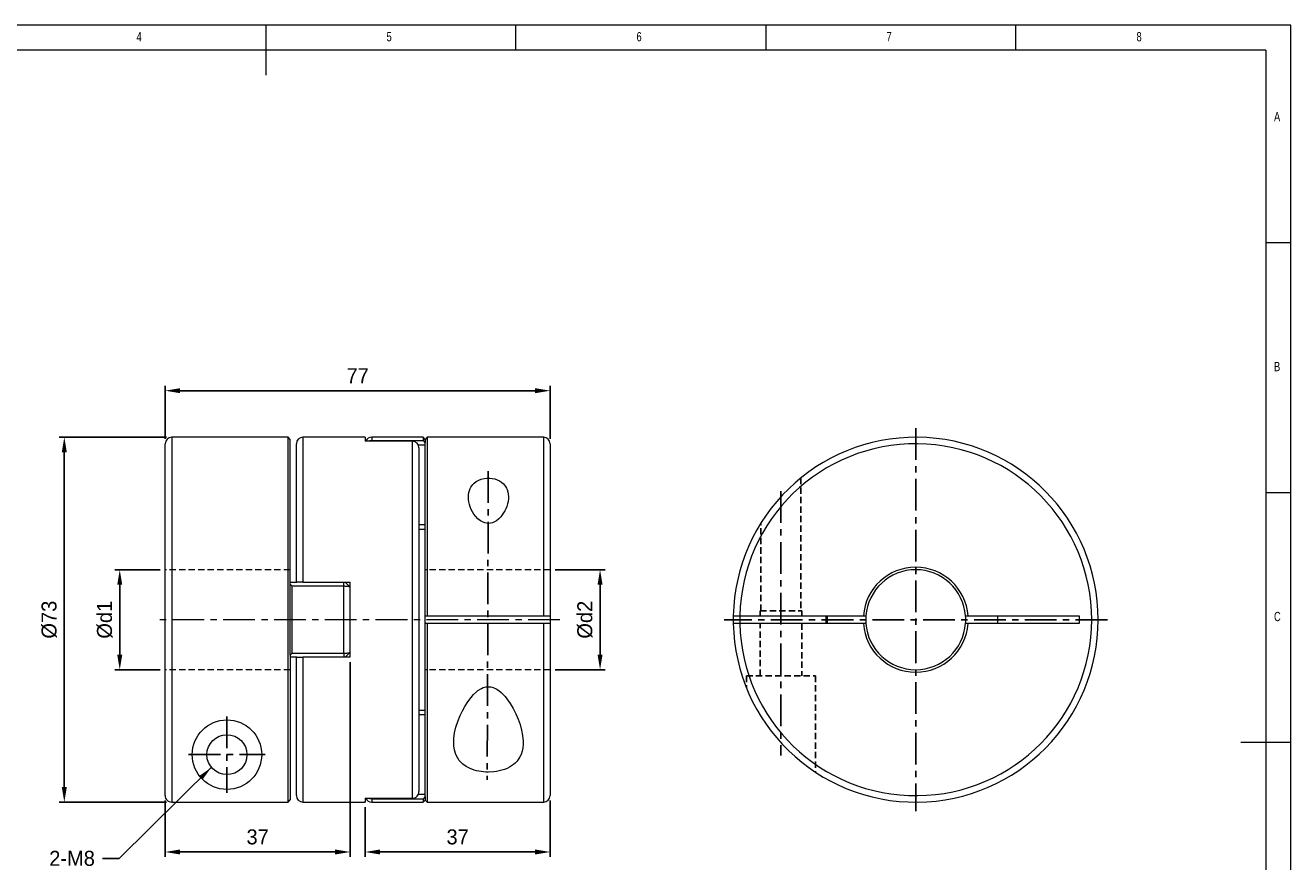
# Model space of a CAD drawing. Header units: millimetres. Extents: x 5 to 415, y 5 to 292.
# Tile 3 of 3: x 162 to 415, y 125 to 292. Entities that reach past the tile are written whole.
import ezdxf

# ---------------------------------------------------------------- set-up
doc = ezdxf.new("R2010")
doc.units = ezdxf.units.MM
doc.header["$PDSIZE"] = -1
for name, pattern in [('CENTER', [10.16, 6.35, -1.27, 1.27, -1.27]), ('DASHED', [0.75, 0.5, -0.25]), ('HIDDEN', [1.905, 1.27, -0.635])]:
    doc.linetypes.add(name, pattern=pattern)
doc.layers.add('CT', color=1, linetype='CENTER')
doc.layers.add('HD', color=4, linetype='DASHED')
doc.styles.add('SLDTEXTSTYLE0', font='TXT', dxfattribs={"width": 0.75})
doc.dimstyles.new('ISO-25', dxfattribs={"dimtxt": 2.5, "dimasz": 2.5, "dimexe": 1.25, "dimexo": 0.625, "dimtad": 1, "dimtxsty": 'Standard', "dimcen": 2.5, "dimadec": 0, "dimazin": 0, "dimtfac": 1, "dimtmove": 0, "dimatfit": 3, "dimfxl": 0, "dimarcsym": 0})

# ---------------------------------------------------------------- blocks, each defined once
blk = doc.blocks.new('*D4')
at = {"color": 1, "lineweight": -2}
for p, q in [((189.89, 209.28), (189.89, 219.9)), ((192.89, 218.9), (263.89, 218.9)), ((266.89, 209.28), (266.89, 219.9))]:
    blk.add_line(p, q, dxfattribs=at)
at = {"color": 1}
for points in [[(192.89, 219.4), (192.89, 218.4), (189.89, 218.9)], [(263.89, 219.4), (263.89, 218.4), (266.89, 218.9)]]:
    blk.add_solid(points, dxfattribs=at)
at = {"layer": 'Defpoints', "color": 0}
for p in [(266.89, 218.9), (189.89, 208.28), (266.89, 208.28)]:
    blk.add_point(p, dxfattribs=at)
at = {"color": 0, "insert": (228.39, 221.9), "char_height": 3, "attachment_point": 5}
blk.add_mtext('77', dxfattribs=at)
blk = doc.blocks.new('*D5')
at = {"color": 1, "lineweight": -2}
for p, q in [((190.19, 209.58), (168.72, 209.58)), ((169.72, 206.58), (169.72, 139.59)), ((190.19, 136.59), (168.72, 136.59))]:
    blk.add_line(p, q, dxfattribs=at)
at = {"color": 1}
for points in [[(169.22, 206.58), (170.22, 206.58), (169.72, 209.58)], [(169.22, 139.59), (170.22, 139.59), (169.72, 136.59)]]:
    blk.add_solid(points, dxfattribs=at)
at = {"layer": 'Defpoints', "color": 0}
for p in [(191.19, 209.58), (169.72, 136.59), (191.19, 136.59)]:
    blk.add_point(p, dxfattribs=at)
at = {"color": 0, "insert": (166.72, 173.09), "char_height": 3, "attachment_point": 5, "rotation": 90}
blk.add_mtext('%%C73', dxfattribs=at)
blk = doc.blocks.new('*D6')
at = {"color": 1, "lineweight": -2}
for p, q in [((226.89, 164.58), (226.89, 125.61)), ((189.89, 136.89), (189.89, 125.61)), ((192.89, 126.61), (223.89, 126.61))]:
    blk.add_line(p, q, dxfattribs=at)
at = {"color": 1}
for points in [[(192.89, 127.11), (192.89, 126.11), (189.89, 126.61)], [(223.89, 127.11), (223.89, 126.11), (226.89, 126.61)]]:
    blk.add_solid(points, dxfattribs=at)
at = {"layer": 'Defpoints', "color": 0}
for p in [(226.89, 165.58), (189.89, 137.89), (226.89, 126.61)]:
    blk.add_point(p, dxfattribs=at)
at = {"color": 0, "insert": (208.39, 129.61), "char_height": 3, "attachment_point": 5}
blk.add_mtext('37', dxfattribs=at)
blk = doc.blocks.new('*D7')
at = {"color": 1, "lineweight": -2}
for p, q in [((266.89, 136.88), (266.89, 125.61)), ((229.89, 135.58), (229.89, 125.61)), ((232.89, 126.61), (263.89, 126.61))]:
    blk.add_line(p, q, dxfattribs=at)
at = {"color": 1}
for points in [[(232.89, 127.11), (232.89, 126.11), (229.89, 126.61)], [(263.89, 127.11), (263.89, 126.11), (266.89, 126.61)]]:
    blk.add_solid(points, dxfattribs=at)
at = {"layer": 'Defpoints', "color": 0}
for p in [(266.89, 137.88), (229.89, 136.58), (266.89, 126.61)]:
    blk.add_point(p, dxfattribs=at)
at = {"color": 0, "insert": (248.39, 129.61), "char_height": 3, "attachment_point": 5}
blk.add_mtext('37', dxfattribs=at)
blk = doc.blocks.new('*D8')
at = {"color": 1, "lineweight": -2}
for p, q in [((188.89, 183.08), (179.81, 183.08)), ((180.81, 180.08), (180.81, 166.08)), ((188.89, 163.08), (179.81, 163.08))]:
    blk.add_line(p, q, dxfattribs=at)
at = {"color": 1}
for points in [[(180.31, 180.08), (181.31, 180.08), (180.81, 183.08)], [(180.31, 166.08), (181.31, 166.08), (180.81, 163.08)]]:
    blk.add_solid(points, dxfattribs=at)
at = {"layer": 'Defpoints', "color": 0}
for p in [(189.89, 183.08), (180.81, 163.08), (189.89, 163.08)]:
    blk.add_point(p, dxfattribs=at)
at = {"color": 0, "insert": (177.81, 173.08), "char_height": 3, "attachment_point": 5, "rotation": 90}
blk.add_mtext('%%Cd1', dxfattribs=at)
blk = doc.blocks.new('*D9')
at = {"color": 1, "lineweight": -2}
for p, q in [((267.89, 183.08), (277.87, 183.08)), ((276.87, 180.08), (276.87, 166.08)), ((267.89, 163.08), (277.87, 163.08))]:
    blk.add_line(p, q, dxfattribs=at)
at = {"color": 1}
for points in [[(276.37, 180.08), (277.37, 180.08), (276.87, 183.08)], [(276.37, 166.08), (277.37, 166.08), (276.87, 163.08)]]:
    blk.add_solid(points, dxfattribs=at)
at = {"layer": 'Defpoints', "color": 0}
for p in [(266.89, 183.08), (266.89, 163.08), (276.87, 163.08)]:
    blk.add_point(p, dxfattribs=at)
at = {"color": 0, "insert": (273.87, 173.08), "char_height": 3, "attachment_point": 5, "rotation": 90}
blk.add_mtext('%%Cd2', dxfattribs=at)

msp = doc.modelspace()

# ---------------------------------------------------------------- linework, layer by layer
at = {"color": 7, "linetype": 'Continuous', "lineweight": 0}
for p, q in [((415, 292), (5, 292)), ((210, 292), (210, 282)), ((260, 287), (260, 292)), ((310, 292), (310, 287)), ((360, 287), (360, 292)), ((415, 5), (415, 292)), ((410, 287), (10, 287)), ((410, 287), (410, 60.25)), ((415, 248.5), (410, 248.5)), ((410, 198.5), (415, 198.5)), ((415, 148.5), (405, 148.5))]:
    msp.add_line(p, q, dxfattribs=at)
at = {"color": 1, "linetype": 'CENTER'}
for p, q in [((340.008, 211.4063), (340.008, 134.7563)), ((254.5195, 202.8308), (254.3093, 141.0626)), ((378.333, 173.0813), (301.683, 173.0813)), ((202.2446, 153.7437), (202.2446, 138.419)), ((194.5822, 146.0813), (209.9069, 146.0813))]:
    msp.add_line(p, q, dxfattribs=at)
at = {"color": 7, "linetype": 'Continuous', "lineweight": 15}
for p, q in [((189.8946, 137.8893), (189.8946, 208.2813)), ((214.4703, 209.5813), (191.1946, 209.5813)), ((191.1946, 209.5813), (191.1946, 136.589)), ((214.8946, 209.1571), (214.4703, 209.5813)), ((214.4703, 136.589), (214.4703, 209.5813)), ((214.8946, 180.1924), (214.8946, 209.1571)), ((216.1446, 180.5813), (216.1446, 208.2813)), ((229.8946, 209.5813), (217.4446, 209.5813)), ((217.4446, 209.5813), (217.4446, 180.5813)), ((229.8946, 209.5813), (229.8946, 208.8025)), ((239.3446, 208.8025), (229.8946, 208.8025)), ((241.4703, 209.5813), (231.1946, 209.5813)), ((231.1946, 209.5813), (231.1946, 208.9646)), ((231.1946, 208.9646), (241.4703, 208.9643)), ((239.3446, 137.3602), (239.3446, 208.9644)), ((241.8946, 207.9812), (240.546, 207.9812)), ((241.8946, 209.1571), (241.4703, 209.5813)), ((241.4703, 209.5813), (241.4703, 208.9643)), ((241.4703, 208.9643), (241.8946, 208.4493)), ((242.3188, 209.5813), (241.8946, 209.1571)), ((241.8946, 209.1571), (241.8946, 208.4493)), ((241.8946, 173.8313), (241.8946, 208.4493)), ((265.5946, 209.5813), (242.3188, 209.5813)), ((242.3188, 209.5813), (242.3188, 173.8313)), ((265.5946, 173.8313), (265.5946, 209.5813)), ((266.8946, 208.2813), (266.8946, 173.8313)), ((189.8946, 184.3564), (189.8946, 205.7695)), ((240.6446, 207.4731), (240.6446, 138.6896)), ((216.1446, 180.5813), (216.1446, 191.0813)), ((240.6446, 192.1013), (241.8946, 192.1013)), ((241.8946, 191.1551), (240.6446, 191.1551)), ((189.8946, 161.8063), (189.8946, 184.3564)), ((266.8946, 184.3813), (266.8946, 173.8313)), ((214.8946, 180.5813), (216.2432, 180.5813)), ((214.8946, 165.9703), (214.8946, 180.1924)), ((215.3188, 179.7644), (214.8946, 180.1924)), ((215.3188, 166.3982), (215.3188, 179.7644)), ((225.5946, 179.7644), (215.3188, 179.7644)), ((217.4446, 180.5813), (216.1446, 180.5813)), ((217.4446, 180.5813), (226.8946, 180.5813)), ((225.5946, 166.3982), (225.5946, 179.7626)), ((226.8536, 179.6289), (225.889, 180.5813)), ((226.0386, 180.4373), (225.8892, 180.5813)), ((226.8946, 165.5813), (226.8946, 180.5813)), ((241.8946, 173.8313), (242.3188, 173.8313)), ((241.8946, 172.3313), (241.8946, 173.8313)), ((241.8946, 137.7134), (241.8946, 172.3313)), ((242.3188, 172.3313), (241.8946, 172.3313)), ((242.3188, 173.8313), (265.5946, 173.8313)), ((242.3188, 172.3313), (242.3188, 136.5813)), ((265.5946, 172.3313), (242.3188, 172.3313)), ((265.5946, 173.8313), (266.8946, 173.8313)), ((266.8946, 172.3313), (265.5946, 172.3313)), ((265.5946, 136.5813), (265.5946, 172.3313)), ((266.8946, 173.8313), (266.8946, 172.3313)), ((266.8946, 172.3313), (266.8946, 137.8813)), ((266.8946, 172.3313), (266.8946, 161.7813)), ((303.5157, 173.8313), (304.816, 173.8313)), ((304.816, 172.3313), (303.5157, 172.3313)), ((304.816, 173.8313), (328.7329, 173.8313)), ((328.7329, 172.3313), (304.816, 172.3313)), ((328.7329, 173.8313), (330.0361, 173.8313)), ((330.0361, 172.3313), (328.7329, 172.3313)), ((349.9798, 173.8313), (351.2831, 173.8313)), ((351.2831, 172.3313), (349.9798, 172.3313)), ((351.2831, 173.8313), (372.6961, 173.8313)), ((372.6961, 172.3313), (351.2831, 172.3313)), ((356.4332, 172.3313), (356.4332, 173.8313)), ((372.6961, 173.8313), (372.6961, 172.3313)), ((214.8946, 165.9703), (215.3188, 166.3982)), ((214.8946, 165.9703), (214.8946, 137.0134)), ((216.2432, 165.5813), (214.8946, 165.5813)), ((215.3188, 166.3982), (225.5946, 166.3982)), ((216.1446, 137.8813), (216.1446, 165.5813)), ((216.1446, 155.0813), (216.1446, 165.5813)), ((216.254, 165.5813), (217.4446, 165.5813)), ((226.8946, 165.5813), (217.4446, 165.5813)), ((217.4446, 165.5813), (217.4446, 136.5813)), ((225.889, 165.5813), (226.8535, 166.5337)), ((225.8892, 165.5813), (226.0375, 165.7243)), ((189.8946, 137.8893), (189.8946, 161.8063)), ((240.6446, 155.0076), (241.8946, 155.0076)), ((241.8946, 154.0614), (240.6446, 154.0614)), ((214.4703, 136.589), (214.8946, 137.0134)), ((229.8946, 137.3602), (239.3446, 137.3602)), ((229.8946, 137.3602), (229.8946, 136.5813)), ((241.4703, 137.1984), (231.1946, 137.1984)), ((231.1946, 137.1984), (231.1946, 136.5813)), ((240.546, 138.1815), (241.8946, 138.1815)), ((241.8946, 137.7134), (241.4703, 137.1984)), ((241.4703, 137.1984), (241.4703, 136.5813)), ((241.4703, 136.5813), (241.8946, 137.0056)), ((241.8946, 137.7134), (241.8946, 137.0056)), ((241.8946, 137.0056), (242.3188, 136.5813)), ((191.1946, 136.589), (214.4703, 136.589)), ((217.4446, 136.5813), (229.8946, 136.5813)), ((231.1946, 136.5813), (241.4703, 136.5813)), ((242.3188, 136.5813), (265.5946, 136.5813))]:
    msp.add_line(p, q, dxfattribs=at)
at = {"color": 5, "linetype": 'HIDDEN', "lineweight": 15}
for p, q in [((214.8946, 183.0813), (189.8946, 183.0813)), ((266.8946, 183.0813), (241.8946, 183.0813)), ((214.8946, 163.0813), (189.8946, 163.0813)), ((266.8946, 163.0813), (241.8946, 163.0813))]:
    msp.add_line(p, q, dxfattribs=at)
at = {"color": 1, "linetype": 'CENTER', "lineweight": 15}
msp.add_line((268.8196, 173.0813), (187.9696, 173.0813), dxfattribs=at)
at = {"color": 5, "linetype": 'HIDDEN'}
msp.add_line((306.1489, 161.8623), (306.1489, 159.4499), dxfattribs=at)
at = {"color": 7, "linetype": 'Continuous', "lineweight": 15, "flags": 128}
for points in [[(254.5446, 192.3492), (254.1695, 192.3775), (253.7943, 192.4629), (253.3683, 192.6309), (252.9687, 192.8602), (252.6914, 193.063), (252.434, 193.2858), (251.9708, 193.7822), (251.646, 194.2191), (251.365, 194.6754), (251.1228, 195.1515), (250.9223, 195.6367), (250.7601, 196.1382), (250.6419, 196.6425), (250.5686, 197.1522), (250.5446, 197.6591), (250.5661, 198.09), (250.6295, 198.5145), (250.74, 198.9352), (250.9017, 199.3441), (251.0484, 199.6223), (251.2245, 199.8908), (251.4345, 200.1508), (251.6783, 200.3967), (252.1134, 200.7343), (252.3655, 200.8866), (252.6391, 201.0241), (253.1248, 201.2096), (253.6664, 201.3435), (254.2219, 201.4124), (254.8074, 201.416), (255.3214, 201.361), (255.828, 201.2501), (256.2987, 201.0893), (256.7369, 200.8792), (257.1644, 200.6011), (257.5364, 200.2764), (257.774, 200.0096), (257.978, 199.7245), (258.1511, 199.419), (258.2912, 199.0995), (258.4264, 198.6631), (258.5098, 198.2092), (258.5437, 197.7345), (258.5289, 197.2485), (258.4681, 196.7587), (258.3625, 196.2632), (258.2107, 195.7596), (258.0133, 195.2559), (257.8148, 194.8429), (257.5826, 194.4349), (257.3112, 194.0313), (256.9984, 193.6408), (256.6092, 193.2435), (256.1541, 192.8828), (255.7715, 192.656), (255.3416, 192.4776), (254.9566, 192.3834), (254.5446, 192.3492)], [(254.5446, 159.6781), (255.0307, 159.635), (255.5169, 159.5062), (256.0896, 159.2456), (256.6257, 158.8969), (257.0684, 158.5335), (257.8661, 157.7088), (258.2267, 157.2635), (258.9054, 156.2963), (259.5012, 155.2926), (260.0279, 154.2553), (260.4805, 153.2073), (260.8751, 152.1019), (261.1814, 150.9997), (261.3923, 149.893), (261.4899, 148.8033), (261.4844, 148.1124), (261.4182, 147.4364), (261.2832, 146.7714), (261.072, 146.1291), (260.8576, 145.6633), (260.2673, 144.7855), (259.883, 144.3802), (259.5416, 144.0856), (258.738, 143.5548), (258.2745, 143.3234), (257.7935, 143.1268), (256.7222, 142.8143), (256.1369, 142.7037), (255.6334, 142.638), (254.5838, 142.5815), (254.0452, 142.5932), (253.5652, 142.6271), (252.6124, 142.7633), (252.1464, 142.8663), (251.7055, 142.9887), (250.8686, 143.2993), (250.4777, 143.487), (250.0929, 143.705), (249.4008, 144.206), (249.0961, 144.4871), (248.726, 144.9024), (248.1472, 145.8319), (247.9377, 146.3406), (247.7424, 147.0389), (247.6299, 147.7721), (247.5946, 148.5457), (247.6328, 149.3446), (247.7883, 150.4407), (248.0541, 151.5668), (248.4281, 152.7308), (248.9028, 153.9081), (249.3399, 154.8242), (249.8395, 155.7359), (250.4138, 156.6438), (251.071, 157.5267), (251.5783, 158.1032), (252.1461, 158.6433), (252.4524, 158.8886), (253.1341, 159.3174), (253.5152, 159.4855), (254.0106, 159.6262), (254.5446, 159.6781)]]:
    msp.add_lwpolyline(points, dxfattribs=at)
at = {"color": 7, "linetype": 'Continuous', "lineweight": 15}
for radius in [6.95, 4]:
    msp.add_circle((202.2446, 146.0813), radius, dxfattribs=at)
for centre, radius, start, end in [((191.1946, 208.2813), 1.3, 90, 180), ((217.4446, 208.2813), 1.3, 90, 180), ((231.1946, 208.2813), 1.3, 90, 156.366884), ((239.328, 207.486), 1.3166, 359.437352, 89.280214), ((265.5946, 208.2813), 1.3, 0, 90), ((340.008, 173.0813), 36.5, 181.177393, 178.822607), ((340.008, 173.0813), 35.2, 181.220883, 178.779117), ((340.008, 173.0813), 10.5, 4.301222, 175.698778), ((340.008, 173.0813), 10, 4.301222, 175.698778), ((340.008, 173.0813), 36.5, 178.822607, 181.177393), ((340.008, 173.0813), 35.2, 178.810815, 181.246298), ((340.008, 173.0813), 18, 177.611985, 182.388015), ((340.008, 173.0813), 17.7, 177.571486, 182.428514), ((340.008, 173.0813), 10.5, 184.301222, 355.698778), ((340.008, 173.0813), 10, 175.698778, 184.301222), ((340.008, 173.0813), 10, 184.301222, 355.698778), ((340.008, 173.0813), 10, 355.698778, 4.301222), ((191.1947, 137.8892), 1.3001, 179.992772, 269.994682), ((217.4446, 137.8813), 1.3, 180, 270), ((231.1946, 137.8813), 1.3, 203.633116, 270), ((239.3321, 138.6727), 1.3126, 270.54489, 0.737544), ((265.5946, 137.8813), 1.3, 270, 360)]:
    msp.add_arc(centre, radius, start, end, dxfattribs=at)
for points, knots in [([(230.6096, 208.8025), (230.671, 208.8398), (230.8478, 208.9472), (231.0576, 208.9576), (231.1946, 208.9643)], [0, 0, 0, 0, 0.34725066, 1, 1, 1, 1]), ([(226.8485, 179.6291), (226.8199, 179.6418), (226.7623, 179.6674), (226.6057, 179.7003), (226.3638, 179.7338), (226.0211, 179.7596), (225.7289, 179.7629), (225.5946, 179.7644)], [0, 0, 0, 0, 0.16405708, 0.32996206, 0.48536366, 0.76347877, 1, 1, 1, 1]), ([(225.5946, 166.3982), (225.7288, 166.3998), (226.021, 166.4031), (226.3636, 166.4289), (226.6055, 166.4624), (226.7621, 166.4952), (226.8196, 166.5207), (226.8482, 166.5334)], [0, 0, 0, 0, 0.23655456, 0.51478726, 0.67027961, 0.83629652, 1, 1, 1, 1]), ([(231.1946, 137.1984), (231.0577, 137.2051), (230.8479, 137.2154), (230.6711, 137.3229), (230.6096, 137.3602)], [0, 0, 0, 0, 0.65248825, 1, 1, 1, 1])]:
    msp.add_open_spline(points, degree=3, knots=knots, dxfattribs=at)
for points in [[(231.1946, 208.9643), (231.1946, 208.8025)], [(225.5946, 179.7644), (225.5946, 180.5813)], [(225.5946, 166.3982), (225.5946, 165.5813)], [(231.1946, 137.1984), (231.1946, 137.3602)]]:
    msp.add_open_spline(points, degree=1, dxfattribs=at)
at = {"layer": 'CT'}
msp.add_line((313.0489, 198.7868), (313.0489, 145.9379), dxfattribs=at)
at = {"layer": 'HD', "color": 5, "linetype": 'HIDDEN'}
for p, q in [((317.0489, 201.4562), (317.0489, 174.8623)), ((309.0489, 174.8623), (309.0489, 192.4149)), ((308.8989, 174.8623), (317.1989, 174.8623)), ((308.8989, 173.8313), (308.8989, 174.8623)), ((317.1989, 174.8623), (317.1989, 173.8313)), ((308.8989, 161.8623), (308.8989, 172.3313)), ((317.1989, 172.3313), (317.1989, 161.8623)), ((306.1489, 161.8623), (319.9489, 161.8623)), ((319.9489, 161.8623), (319.9489, 142.5873))]:
    msp.add_line(p, q, dxfattribs=at)

# ---------------------------------------------------------------- texts
at = {"color": 7, "linetype": 'Continuous', "lineweight": 0, "char_height": 1.8521, "attachment_point": 1, "style": 'SLDTEXTSTYLE0'}
for s, insert in [('4', (184.1667, 290.6463)), ('5', (234.1667, 290.6463)), ('6', (284.1667, 290.6463)), ('7', (334.1667, 290.6463)), ('8', (384.1667, 290.6463)), ('A', (411.6667, 274.6463)), ('B', (411.6667, 224.6463)), ('C', (411.6667, 174.6463))]:
    msp.add_mtext(s, dxfattribs=dict(at, insert=insert))
at = {"insert": (175.8433, 123.8028), "char_height": 3, "width": 3, "attachment_point": 9}
msp.add_mtext('2-M8', dxfattribs=at)

# ---------------------------------------------------------------- dimensions: what is measured, and where the dimension line sits
for base, p1, p2, picture, middle in [((266.8946, 218.9037), (189.8946, 208.2813), (266.8946, 208.2813), '*D4', (228.3946, 221.9037)), ((266.8946, 126.6062), (229.8946, 136.5813), (266.8946, 137.8813), '*D7', (248.3946, 129.6062))]:
    dim = msp.add_linear_dim(base=base, p1=p1, p2=p2, dimstyle='ISO-25', override={"dimtxt": 3, "dimasz": 3, "dimexe": 1, "dimexo": 1, "dimgap": 1.5, "dimtoh": 1, "dimdec": 3, "dimcen": -3, "dimclrd": 1, "dimclre": 1, "dimtdec": 3, "dimtzin": 0})
    dim.commit()
    dim.dimension.update_dxf_attribs({"geometry": picture, "text_midpoint": middle})
for base, p1, p2, text, picture, middle in [((169.7201, 136.589), (191.1946, 209.5813), (191.1946, 136.589), '%%C73', '*D5', (166.7201, 173.0852)), ((180.8052, 163.0813), (189.8946, 183.0813), (189.8946, 163.0813), '%%Cd1', '*D8', (177.8052, 173.0813)), ((276.8664, 163.0813), (266.8946, 183.0813), (266.8946, 163.0813), '%%Cd2', '*D9', (273.8664, 173.0813))]:
    dim = msp.add_linear_dim(base=base, p1=p1, p2=p2, angle=90, text=text, dimstyle='ISO-25', override={"dimtxt": 3, "dimasz": 3, "dimexe": 1, "dimexo": 1, "dimgap": 1.5, "dimtoh": 1, "dimdec": 3, "dimcen": -3, "dimclrd": 1, "dimclre": 1, "dimtdec": 3, "dimtzin": 0})
    dim.commit()
    dim.dimension.update_dxf_attribs({"geometry": picture, "text_midpoint": middle})
dim = msp.add_linear_dim(base=(226.8946, 126.6062), p1=(189.8946, 137.8892), p2=(226.8946, 165.5813), text='37', dimstyle='ISO-25', override={"dimtxt": 3, "dimasz": 3, "dimexe": 1, "dimexo": 1, "dimgap": 1.5, "dimtoh": 1, "dimdec": 3, "dimcen": -3, "dimclrd": 1, "dimclre": 1, "dimtdec": 3, "dimtzin": 0})
dim.commit()
dim.dimension.update_dxf_attribs({"geometry": '*D6', "text_midpoint": (208.3946, 129.6062)})

# ---------------------------------------------------------------- leaders
at = {"annotation_type": 0, "has_hookline": 1, "hookline_direction": 1, "text_width": 12}
msp.add_leader([(199.1102, 143.5031), (180.67, 125.3028), (177.3433, 125.3028)], dimstyle='ISO-25', override={"dimtxt": 3, "dimasz": 3, "dimexe": 1, "dimexo": 1, "dimgap": 1.5, "dimtad": 0, "dimtoh": 1, "dimdec": 3, "dimcen": -3, "dimclrd": 1, "dimclre": 1, "dimtdec": 3, "dimtzin": 0}, dxfattribs=at)

doc.saveas('drawing.dxf')
